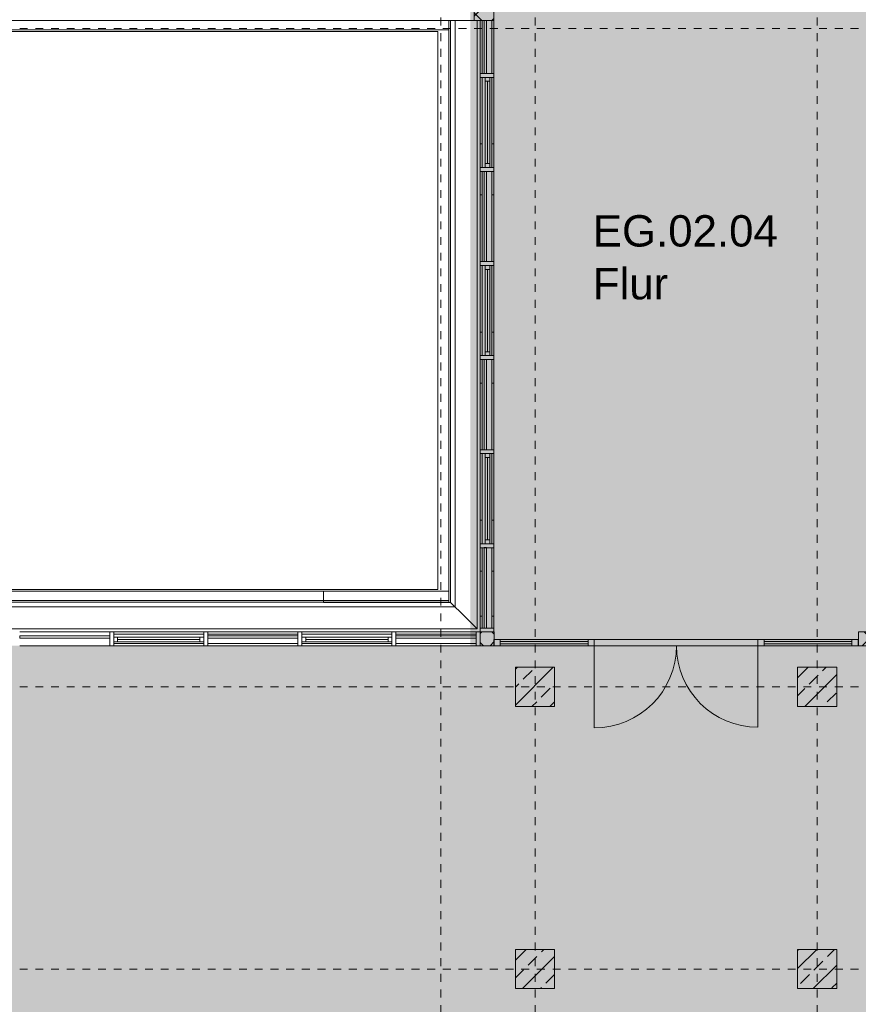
# Model space of a CAD drawing. Header units: metres. Extents: x -54 to 119, y -77 to 33.
# Tile 112 of 138: x 43 to 54, y -8 to 5. Entities that reach past the tile are written whole.
import ezdxf

# ---------------------------------------------------------------- set-up
doc = ezdxf.new("R2010")
doc.units = ezdxf.units.M
doc.linetypes.add('Rasterlinie', pattern=[0.019, 0.01, -0.003, 0.003, -0.003])
for name, color, linetype, lineweight in [('A_Allgemeine Beschriftungen', 7, 'Continuous', 9), ('A_Detailelemente', 7, 'Continuous', 9), ('A_Fassadenelemente', 7, 'Continuous', 9), ('A_Fassadenpfosten', 7, 'Continuous', 9), ('A_Geschossdecken', 7, 'Continuous', 9), ('A_Raster', 7, 'Continuous', 9), ('A_Räume_Beschriftung', 7, 'Continuous', 9), ('A_Tragwerksstützen', 7, 'Continuous', 9), ('A_Tragwerksstützen_Stahlbeton', 7, 'Continuous', 18), ('A_Türen', 7, 'Continuous', 9), ('A_Wände', 7, 'Continuous', 9), ('Allgemeines Modell', 7, 'Continuous', 9)]:
    doc.layers.add(name, color=color, linetype=linetype, lineweight=lineweight)
doc.styles.add('Arial_B', font='txt', dxfattribs={"height": 0.4})

# ---------------------------------------------------------------- blocks, each defined once
blk = doc.blocks.new('STB Stütze - rechteckig - STB 50 x 50-V17-BS_Übersicht_EG_BRANDSCHUTZ')
at = {"layer": 'A_Tragwerksstützen'}
h = blk.add_hatch(dxfattribs=at)
h.set_pattern_fill('FP_25', color=256, style=0, pattern_type=2)
h.set_pattern_definition([(45, (-49.556, 3.897), (-0.2283955, 0.2283955), []), (45, (-49.328, 3.897), (-0.2283955, 0.2283955), [0.161, -0.081])])
h.paths.add_polyline_path([(-0.248, -0.25), (0.25, -0.25), (0.25, 0.25), (-0.25, 0.25), (-0.25, -0.25)], flags=0)
at = {"layer": 'A_Tragwerksstützen_Stahlbeton'}
for p, q in [((0.25, 0.25), (-0.25, 0.25)), ((-0.25, 0.25), (-0.25, -0.25)), ((0.25, -0.25), (0.25, 0.25)), ((-0.25, -0.25), (0.25, -0.25))]:
    blk.add_line(p, q, dxfattribs=at)
blk = doc.blocks.new('STB Stütze - rechteckig - STB 50 x 50-V18-BS_Übersicht_EG_BRANDSCHUTZ')
at = {"layer": 'A_Tragwerksstützen'}
h = blk.add_hatch(dxfattribs=at)
h.set_pattern_fill('FP_26', color=256, style=0, pattern_type=2)
h.set_pattern_definition([(45, (-49.556, 7.497), (-0.2283955, 0.2283955), []), (45, (-49.328, 7.497), (-0.2283955, 0.2283955), [0.161, -0.081])])
h.paths.add_polyline_path([(-0.248, -0.25), (0.25, -0.25), (0.25, 0.25), (-0.25, 0.25), (-0.25, -0.25)], flags=0)
at = {"layer": 'A_Tragwerksstützen_Stahlbeton'}
for p, q in [((0.25, 0.25), (-0.25, 0.25)), ((-0.25, 0.25), (-0.25, -0.25)), ((0.25, -0.25), (0.25, 0.25)), ((-0.25, -0.25), (0.25, -0.25))]:
    blk.add_line(p, q, dxfattribs=at)
blk = doc.blocks.new('STB Stütze - rechteckig - STB 50 x 50-V19-BS_Übersicht_EG_BRANDSCHUTZ')
at = {"layer": 'A_Tragwerksstützen'}
h = blk.add_hatch(dxfattribs=at)
h.set_pattern_fill('FP_27', color=256, style=0, pattern_type=2)
h.set_pattern_definition([(45, (-53.156, 3.897), (-0.2283955, 0.2283955), []), (45, (-52.928, 3.897), (-0.2283955, 0.2283955), [0.161, -0.081])])
h.paths.add_polyline_path([(0.25, -0.25), (0.25, 0.25), (-0.25, 0.25), (-0.25, -0.25)], flags=0)
at = {"layer": 'A_Tragwerksstützen_Stahlbeton'}
for p, q in [((0.25, 0.25), (-0.25, 0.25)), ((-0.25, 0.25), (-0.25, -0.25)), ((0.25, -0.25), (0.25, 0.25)), ((-0.25, -0.25), (0.25, -0.25))]:
    blk.add_line(p, q, dxfattribs=at)
blk = doc.blocks.new('STB Stütze - rechteckig - STB 50 x 50-V20-BS_Übersicht_EG_BRANDSCHUTZ')
at = {"layer": 'A_Tragwerksstützen'}
h = blk.add_hatch(dxfattribs=at)
h.set_pattern_fill('FP_28', color=256, style=0, pattern_type=2)
h.set_pattern_definition([(45, (-53.156, 7.497), (-0.2283955, 0.2283955), []), (45, (-52.928, 7.497), (-0.2283955, 0.2283955), [0.161, -0.081])])
h.paths.add_polyline_path([(0.25, -0.25), (0.25, 0.25), (-0.25, 0.25), (-0.25, -0.25)], flags=0)
at = {"layer": 'A_Tragwerksstützen_Stahlbeton'}
for p, q in [((0.25, 0.25), (-0.25, 0.25)), ((-0.25, 0.25), (-0.25, -0.25)), ((0.25, -0.25), (0.25, 0.25)), ((-0.25, -0.25), (0.25, -0.25))]:
    blk.add_line(p, q, dxfattribs=at)
blk = doc.blocks.new('Pfosten rechteckig - 125x176-3770175-BS_Übersicht_EG_BRANDSCHUTZ')
at = {"layer": 'A_Fassadenpfosten'}
for p, q in [((47.781, -3.197), (48.806, -3.197)), ((47.781, -3.373), (48.806, -3.373))]:
    blk.add_line(p, q, dxfattribs=at)
blk = doc.blocks.new('Pfosten rechteckig - 50x176-3770182-BS_Übersicht_EG_BRANDSCHUTZ')
at = {"layer": 'A_Fassadenpfosten'}
for p, q in [((0, 0.0655), (-0.05, 0.0655)), ((-0.05, 0.0655), (-0.05, -0.1105)), ((0, -0.1105), (0, 0.0655)), ((-0.05, -0.1105), (0, -0.1105))]:
    blk.add_line(p, q, dxfattribs=at)
blk = doc.blocks.new('Pfosten rechteckig - 125x176-1782135-BS_Übersicht_EG_BRANDSCHUTZ')
at = {"layer": 'A_Fassadenpfosten'}
for p, q in [((46.581, -3.197), (47.731, -3.197)), ((46.581, -3.373), (47.731, -3.373))]:
    blk.add_line(p, q, dxfattribs=at)
blk = doc.blocks.new('Systemelement - Verglasung-1782334-BS_Übersicht_EG_BRANDSCHUTZ')
at = {"layer": 'A_Fassadenelemente'}
for p, q in [((0.513, 0.015), (-0.513, 0.015)), ((-0.513, 0.015), (-0.513, -0.015)), ((0.513, -0.015), (0.513, 0.015)), ((-0.513, -0.015), (0.513, -0.015))]:
    blk.add_line(p, q, dxfattribs=at)
blk = doc.blocks.new('GSH_Fassade_Fenster_1flg - GSH_Fassade_Fenster_1flg-6000004-BS_Übersicht_EG_BRANDSCHUTZ')
at = {"layer": 'A_Fassadenelemente'}
for p, q in [((-0.525, 0.06), (-0.575, 0.06)), ((-0.575, 0.06), (-0.575, 0)), ((-0.575, 0), (-0.525, 0)), ((-0.525, 0), (-0.525, 0.06)), ((-0.525, 0.06), (0.525, 0.06)), ((0.525, 0.03), (-0.525, 0.03)), ((0.525, 0), (-0.525, 0)), ((0.575, 0.06), (0.525, 0.06)), ((0.525, 0.06), (0.525, 0)), ((0.525, 0), (0.575, 0)), ((0.575, 0), (0.575, 0.06))]:
    blk.add_line(p, q, dxfattribs=at)
blk = doc.blocks.new('Systemelement - Verglasung-1782333-BS_Übersicht_EG_BRANDSCHUTZ')
at = {"layer": 'A_Fassadenelemente'}
for p, q in [((0.575, 0.015), (-0.575, 0.015)), ((-0.575, 0.015), (-0.575, -0.015)), ((0.575, -0.015), (0.575, 0.015)), ((-0.575, -0.015), (0.575, -0.015))]:
    blk.add_line(p, q, dxfattribs=at)
blk = doc.blocks.new('Systemelement - Verglasung-3648390-BS_Übersicht_EG_BRANDSCHUTZ')
at = {"layer": 'A_Fassadenelemente'}
for p, q in [((0.575, 0.015), (-0.575, 0.015)), ((-0.575, 0.015), (-0.575, -0.015)), ((0.575, -0.015), (0.575, 0.015)), ((-0.575, -0.015), (0.575, -0.015))]:
    blk.add_line(p, q, dxfattribs=at)
blk = doc.blocks.new('Pfosten rechteckig - 25x175-1673964-BS_Übersicht_EG_BRANDSCHUTZ')
at = {"layer": 'A_Fassadenpfosten'}
for p, q in [((34.581, -3.225), (35.731, -3.225)), ((35.731, -3.345), (34.581, -3.345))]:
    blk.add_line(p, q, dxfattribs=at)
blk = doc.blocks.new('Pfosten rechteckig - 25x175-1673963-BS_Übersicht_EG_BRANDSCHUTZ')
at = {"layer": 'A_Fassadenpfosten'}
for p, q in [((33.506, -3.225), (34.531, -3.225)), ((34.531, -3.345), (33.506, -3.345))]:
    blk.add_line(p, q, dxfattribs=at)
blk = doc.blocks.new('Pfosten rechteckig - 50x176-1782326-BS_Übersicht_EG_BRANDSCHUTZ')
at = {"layer": 'A_Fassadenpfosten'}
for p, q in [((-0.025, 0.0655), (0.025, 0.0655)), ((-0.025, -0.1105), (-0.025, 0.0655)), ((0.025, 0.0655), (0.025, -0.1105)), ((0.025, -0.1105), (-0.025, -0.1105))]:
    blk.add_line(p, q, dxfattribs=at)
blk = doc.blocks.new('Systemelement - Verglasung-4356896-BS_Übersicht_EG_BRANDSCHUTZ')
at = {"layer": 'A_Fassadenelemente'}
for p, q in [((0.56, 0.015), (-0.56, 0.015)), ((-0.56, 0.015), (-0.56, -0.015)), ((-0.56, -0.015), (0.56, -0.015))]:
    blk.add_line(p, q, dxfattribs=at)
blk = doc.blocks.new('Pfosten rechteckig - 80x155-4356898-BS_Übersicht_EG_BRANDSCHUTZ')
at = {"layer": 'A_Fassadenpfosten'}
for p, q in [((50.232, -3.293), (49.112, -3.293)), ((50.232, -3.373), (49.112, -3.373))]:
    blk.add_line(p, q, dxfattribs=at)
blk = doc.blocks.new('Pfosten rechteckig - 80x80-4356873-BS_Übersicht_EG_BRANDSCHUTZ')
at = {"layer": 'A_Fassadenpfosten'}
for p, q in [((-0.08, 0.04), (0, 0.04)), ((-0.08, -0.04), (-0.08, 0.04)), ((0, 0.04), (0, -0.04)), ((0, -0.04), (-0.08, -0.04))]:
    blk.add_line(p, q, dxfattribs=at)
blk = doc.blocks.new('Systemelement - Verglasung-V83-BS_Übersicht_EG_BRANDSCHUTZ')
at = {"layer": 'A_Fassadenelemente'}
for p, q in [((0.56, 0.015), (-0.56, 0.015)), ((0.56, -0.015), (0.56, 0.015)), ((-0.56, -0.015), (0.56, -0.015))]:
    blk.add_line(p, q, dxfattribs=at)
blk = doc.blocks.new('Pfosten rechteckig - 80x155-4356895-BS_Übersicht_EG_BRANDSCHUTZ')
at = {"layer": 'A_Fassadenpfosten'}
for p, q in [((53.6, -3.293), (52.48, -3.293)), ((53.6, -3.373), (52.48, -3.373))]:
    blk.add_line(p, q, dxfattribs=at)
blk = doc.blocks.new('GSH_Fassade_Tuer_2flg - I_Glass_Grau-6173636-BS_Übersicht_EG_BRANDSCHUTZ')
at = {"layer": 'A_Türen'}
for p, q in [((-1.044, 0.04), (-1.124, 0.04)), ((-1.124, 0.04), (-1.124, -0.04)), ((-1.044, -0.04), (-1.044, 0.04)), ((1.124, 0.04), (1.044, 0.04)), ((1.044, 0.04), (1.044, -0.04)), ((1.124, -0.04), (1.124, 0.04)), ((-1.124, -0.04), (-1.044, -0.04)), ((-1.044, -0.04), (-1.044, -1.088)), ((1.044, -0.04), (1.124, -0.04)), ((1.044, -0.04), (1.044, -1.08))]:
    blk.add_line(p, q, dxfattribs=at)
for centre, radius, start, end in [((-1.044, -0.04), 1.048, 270, 360), ((1.044, -0.04), 1.04, 180, 270)]:
    blk.add_arc(centre, radius, start, end, dxfattribs=at)
blk = doc.blocks.new('Pfosten rechteckig - 80x80-4356876-BS_Übersicht_EG_BRANDSCHUTZ')
at = {"layer": 'A_Fassadenpfosten'}
for p, q in [((0, 0.04), (-0.08, 0.04)), ((-0.08, 0.04), (-0.08, -0.04)), ((0, -0.04), (0, 0.04)), ((-0.08, -0.04), (0, -0.04))]:
    blk.add_line(p, q, dxfattribs=at)
blk = doc.blocks.new('Pfosten rechteckig - 475x251_Winkel-1782493-BS_Übersicht_EG_BRANDSCHUTZ')
at = {"layer": 'A_Fassadenpfosten'}
h = blk.add_hatch(dxfattribs=at)
h.set_pattern_fill('FP_115', color=256, style=0, pattern_type=2)
h.set_pattern_definition([(315, (-5.078, 48.921), (0.14142136, 0.14142136), []), (45, (-5.078, 48.921), (-0.14142136, 0.14142136), [])])
h.paths.add_polyline_path([(-0.475, -0.1105), (0, -0.1105), (0, 0.1405), (-0.475, 0.1405), (-0.475, 0.0395)], flags=0)
for p, q in [((0, 0.1405), (-0.475, 0.1405)), ((-0.475, 0.1405), (-0.475, -0.1105)), ((0, -0.1105), (0, 0.1405)), ((-0.475, -0.1105), (0, -0.1105))]:
    blk.add_line(p, q, dxfattribs=at)
blk = doc.blocks.new('Systemelement - Verglasung-1782494-BS_Übersicht_EG_BRANDSCHUTZ')
at = {"layer": 'A_Fassadenelemente'}
for p, q in [((0.3375, 0.015), (-0.3375, 0.015)), ((-0.3375, 0.015), (-0.3375, -0.015)), ((0.3375, -0.015), (0.3375, 0.015)), ((-0.3375, -0.015), (0.3375, -0.015))]:
    blk.add_line(p, q, dxfattribs=at)
blk = doc.blocks.new('Pfosten rechteckig - 25x175-1782491-BS_Übersicht_EG_BRANDSCHUTZ')
at = {"layer": 'A_Fassadenpfosten'}
for p, q in [((48.883, 3.928), (48.883, 4.603)), ((49.003, 4.603), (49.003, 3.928))]:
    blk.add_line(p, q, dxfattribs=at)
blk = doc.blocks.new('GSH_Fassade_Fenster_1flg - GSH_Fassade_Fenster_1flg-V94-BS_Übersicht_EG_BRANDSCHUTZ')
at = {"layer": 'A_Fassadenelemente'}
for p, q in [((-0.525, 0.06), (-0.575, 0.06)), ((-0.575, 0.06), (-0.575, 0)), ((-0.575, 0), (-0.525, 0)), ((-0.525, 0), (-0.525, 0.06)), ((-0.525, 0.06), (0.525, 0.06)), ((0.525, 0.03), (-0.525, 0.03)), ((0.525, 0), (-0.525, 0)), ((0.575, 0.06), (0.525, 0.06)), ((0.525, 0.06), (0.525, 0)), ((0.525, 0), (0.575, 0)), ((0.575, 0), (0.575, 0.06))]:
    blk.add_line(p, q, dxfattribs=at)
blk = doc.blocks.new('Systemelement - Verglasung-V95-BS_Übersicht_EG_BRANDSCHUTZ')
at = {"layer": 'A_Fassadenelemente'}
for p, q in [((0.575, 0.015), (-0.575, 0.015)), ((-0.575, 0.015), (-0.575, -0.015)), ((0.575, -0.015), (0.575, 0.015)), ((-0.575, -0.015), (0.575, -0.015))]:
    blk.add_line(p, q, dxfattribs=at)
blk = doc.blocks.new('Systemelement - Verglasung-1782495-BS_Übersicht_EG_BRANDSCHUTZ')
at = {"layer": 'A_Fassadenelemente'}
for p, q in [((0.513, 0.015), (-0.513, 0.015)), ((-0.513, 0.015), (-0.513, -0.015)), ((0.513, -0.015), (0.513, 0.015)), ((-0.513, -0.015), (0.513, -0.015))]:
    blk.add_line(p, q, dxfattribs=at)
blk = doc.blocks.new('Pfosten rechteckig - 50x176-V96-BS_Übersicht_EG_BRANDSCHUTZ')
at = {"layer": 'A_Fassadenpfosten'}
for p, q in [((-0.025, 0.0655), (0.025, 0.0655)), ((-0.025, -0.1105), (-0.025, 0.0655)), ((0.025, 0.0655), (0.025, -0.1105)), ((0.025, -0.1105), (-0.025, -0.1105))]:
    blk.add_line(p, q, dxfattribs=at)
blk = doc.blocks.new('Pfosten rechteckig - 25x175-3770179-BS_Übersicht_EG_BRANDSCHUTZ')
at = {"layer": 'A_Fassadenpfosten'}
for p, q in [((48.883, -3.147), (48.883, -2.122)), ((49.003, -2.122), (49.003, -3.147))]:
    blk.add_line(p, q, dxfattribs=at)
blk = doc.blocks.new('Pfosten rechteckig - 25x175-V97-BS_Übersicht_EG_BRANDSCHUTZ')
at = {"layer": 'A_Fassadenpfosten'}
for p, q in [((48.883, -2.072), (48.883, -0.922)), ((49.003, -0.922), (49.003, -2.072))]:
    blk.add_line(p, q, dxfattribs=at)
blk = doc.blocks.new('Pfosten rechteckig - 176x176_WD-3770150-BS_Übersicht_EG_BRANDSCHUTZ')
at = {"layer": 'A_Fassadenpfosten'}
h = blk.add_hatch(dxfattribs=at)
h.set_pattern_fill('FP_121', color=256, style=0, pattern_type=2)
h.set_pattern_definition([(225, (-3.373, 48.922), (0.14142136, -0.14142136), []), (135, (-3.373, 48.922), (-0.14142136, -0.14142136), [])])
h.paths.add_polyline_path([(0, -0.109), (0, -0.111), (-0.176, -0.109), (-0.176, 0.065), (0, 0.065), (0, -0.107)], flags=0)
for p, q in [((-0.176, 0.065), (0, 0.065)), ((-0.176, -0.111), (-0.176, 0.065)), ((0, 0.065), (0, -0.111)), ((0, -0.111), (-0.176, -0.111))]:
    blk.add_line(p, q, dxfattribs=at)
blk = doc.blocks.new('Pfosten rechteckig - 50x176-3770173-BS_Übersicht_EG_BRANDSCHUTZ')
at = {"layer": 'A_Fassadenpfosten'}
for p, q in [((-0.05, 0.0655), (0, 0.0655)), ((-0.05, -0.1105), (-0.05, 0.0655)), ((0, 0.0655), (0, -0.1105)), ((0, -0.1105), (-0.05, -0.1105))]:
    blk.add_line(p, q, dxfattribs=at)
blk = doc.blocks.new('Pfosten rechteckig - 176x176_WD-V104-BS_Übersicht_EG_BRANDSCHUTZ')
at = {"layer": 'A_Fassadenpfosten'}
h = blk.add_hatch(dxfattribs=at)
h.set_pattern_fill('FP_123', color=256, style=0, pattern_type=2)
h.set_pattern_definition([(225, (-3.373, 53.791), (0.14142136, -0.14142136), []), (135, (-3.373, 53.791), (-0.14142136, -0.14142136), [])])
h.paths.add_polyline_path([(0, -0.026), (-0.001, -0.066), (-0.176, -0.066), (-0.176, 0.11), (0, 0.109), (0, 0.107)], flags=0)
for p, q in [((-0.176, 0.11), (0, 0.11)), ((-0.176, -0.066), (-0.176, 0.11)), ((0, 0.11), (0, -0.066)), ((0, -0.066), (-0.176, -0.066))]:
    blk.add_line(p, q, dxfattribs=at)
blk = doc.blocks.new('Fluchtweg - Pfeil 1 - Pfeil  1_RW-4646429-BS_Übersicht_EG_BRANDSCHUTZ')
at = {"layer": 'A_Allgemeine Beschriftungen'}
for points in [[(-0.004069, 0), (-0.001406, 0.002662), (-0.001406, -0.002662)], [(0.005931, 0.0012), (0.005931, -0.0012), (-0.001406, -0.0012), (-0.001406, 0.0012)]]:
    blk.add_hatch(color=256, dxfattribs=at).paths.add_polyline_path(points, flags=0)

msp = doc.modelspace()

# ---------------------------------------------------------------- hatches: boundary and pattern name
at = {"layer": 'A_Detailelemente', "true_color": 0xc2e2c4}
msp.add_hatch(color=254, dxfattribs=at).paths.add_polyline_path([(49.308, -3.293), (53.68, -3.293), (53.68, 12.263), (49.032, 12.263), (49.032, -3.293), (49.131, -3.293)], flags=0)
at = {"layer": 'A_Detailelemente', "true_color": 0xff5959}
msp.add_hatch(color=11, dxfattribs=at).paths.add_polyline_path([(53.829, -3.373), (53.981, -3.373), (53.981, 5.078), (53.68, 5.078), (53.68, -3.293), (49.032, -3.291), (49.031, 5.078), (48.731, 5.078), (48.731, -3.373), (53.817, -3.373)], flags=0)
at = {"layer": 'A_Detailelemente', "true_color": 0x499c4b}
h = msp.add_hatch(color=95, dxfattribs=at)
h.paths.add_polyline_path([(71.851, -47.637), (74.016, -47.637), (74.016, -42.797), (82.506, -42.797), (82.506, -33.347), (73.966, -33.347), (73.966, -3.373), (28.666, -3.373), (28.666, -33.147), (19.556, -33.147), (19.556, -32.109), (13.091, -32.109), (13.091, -43.997), (38.176, -43.997), (38.176, -47.637), (70.641, -47.637)], flags=0)
h.paths.add_polyline_path([(47.781, -39.443), (47.781, -39.443), (47.806, -39.443)], flags=0)
h.paths.add_polyline_path([(24.206, -38.847), (24.206, -38.547), (24.506, -38.547), (24.266, -38.607), (24.26, -38.632)], flags=0)
h.paths.add_polyline_path([(79.406, -38.847), (79.406, -38.547), (79.706, -38.547), (79.466, -38.607), (79.417, -38.802)], flags=0)
h.paths.add_polyline_path([(33.306, -38.447), (33.306, -38.147), (33.606, -38.147), (33.366, -38.207), (33.307, -38.442)], flags=0)
h.paths.add_polyline_path([(79.406, -37.647), (79.406, -37.347), (79.706, -37.347), (79.466, -37.407)], flags=0)
h.paths.add_polyline_path([(24.206, -37.647), (24.206, -37.347), (24.506, -37.347), (24.266, -37.407), (24.229, -37.555)], flags=0)
h.paths.add_polyline_path([(79.406, -36.447), (79.406, -36.147), (79.706, -36.147), (79.466, -36.207)], flags=0)
h.paths.add_polyline_path([(24.206, -36.447), (24.206, -36.147), (24.506, -36.147), (24.266, -36.207), (24.264, -36.213)], flags=0)
h.paths.add_polyline_path([(30.246, -35.126), (30.246, -35.126), (30.401, -35.126)], flags=0)
h.paths.add_polyline_path([(38.456, -33.137), (38.456, -32.947), (38.656, -32.947), (38.494, -32.985), (38.46, -33.12)], flags=0)
h.paths.add_polyline_path([(66.456, -27.057), (66.456, -26.857), (66.647, -26.859), (66.496, -26.897)], flags=0)
h.paths.add_polyline_path([(66.456, -26.597), (66.456, -26.397), (66.656, -26.397), (66.496, -26.437), (66.46, -26.582)], flags=0)
h.paths.add_polyline_path([(66.106, -9.197), (66.106, -8.997), (66.302, -8.998), (66.146, -9.037)], flags=0)
h.paths.add_polyline_path([(45.256, -9.017), (45.256, -8.817), (45.456, -8.817), (45.296, -8.857)], flags=0)
h.paths.add_polyline_path([(66.106, -8.547), (66.106, -8.297), (66.306, -8.297), (66.146, -8.337), (66.108, -8.538)], flags=0)
h.paths.add_polyline_path([(45.256, -8.417), (45.256, -8.217), (45.456, -8.217), (45.296, -8.257)], flags=0)

# ---------------------------------------------------------------- linework, layer by layer
at = {"layer": 'A_Geschossdecken'}
for p, q in [((49.031, 4.603), (49.031, 3.928)), ((48.316, 4.463), (33.996, 4.463)), ((48.316, -2.657), (48.316, 4.463)), ((49.031, 3.878), (49.031, 2.728)), ((48.883, 3.028), (48.856, 3.028)), ((49.031, 3.028), (49.003, 3.028)), ((49.031, 2.678), (49.031, 1.528)), ((48.856, 2.378), (48.883, 2.378)), ((49.003, 2.378), (49.031, 2.378)), ((49.031, 1.478), (49.031, 0.328)), ((48.883, 0.628), (48.856, 0.628)), ((49.031, 0.628), (49.003, 0.628)), ((49.031, 0.278), (49.031, -0.872)), ((48.856, -0.022), (48.883, -0.022)), ((49.003, -0.022), (49.031, -0.022)), ((49.031, -0.922), (49.031, -2.072)), ((48.883, -1.772), (48.856, -1.772)), ((49.031, -1.772), (49.003, -1.772)), ((49.031, -2.122), (49.031, -3.147)), ((48.856, -2.422), (48.883, -2.422)), ((49.003, -2.422), (49.031, -2.422)), ((33.996, -2.657), (48.316, -2.657)), ((48.883, -2.997), (48.856, -2.997)), ((49.031, -2.997), (49.003, -2.997)), ((50.312, -3.293), (52.4, -3.293)), ((52.4, -3.373), (50.312, -3.373))]:
    msp.add_line(p, q, dxfattribs=at)
at = {"layer": 'A_Raster', "linetype": 'Rasterlinie'}
for p, q in [((48.356, -66.66), (48.356, 31.784)), ((49.556, -66.66), (49.556, 31.784)), ((53.156, -66.66), (53.156, 31.784)), ((6.581, 4.503), (94.587, 4.503)), ((6.581, -3.897), (94.587, -3.897)), ((6.581, -7.497), (94.587, -7.497))]:
    msp.add_line(p, q, dxfattribs=at)
at = {"layer": 'A_Wände'}
for p, q in [((48.456, -2.817), (48.456, 4.603)), ((48.478, 4.603), (48.478, -2.819)), ((48.537, 4.603), (48.537, -2.878)), ((48.456, 4.483), (33.856, 4.483)), ((33.996, -2.677), (48.456, -2.677)), ((46.856, -2.797), (46.856, -2.677)), ((46.856, -2.797), (48.456, -2.797)), ((48.456, -2.817), (46.856, -2.817)), ((48.478, -2.819), (46.856, -2.819)), ((48.537, -2.878), (46.856, -2.878)), ((48.656, -2.997), (48.478, -2.819))]:
    msp.add_line(p, q, dxfattribs=at)
at = {"layer": 'Allgemeines Modell'}
for p, q in [((43.95, 4.603), (33.532, 4.603)), ((48.78, 4.603), (43.95, 4.603)), ((48.816, -3.157), (48.816, 4.603)), ((48.856, 3.928), (48.856, 4.603)), ((48.856, 2.728), (48.856, 3.878)), ((48.856, 1.528), (48.856, 2.678)), ((48.856, 0.328), (48.856, 1.478)), ((48.856, -0.872), (48.856, 0.278)), ((48.856, -2.072), (48.856, -0.922)), ((48.856, -3.147), (48.856, -2.122)), ((38.362, -2.797), (46.856, -2.797)), ((38.362, -2.818), (46.856, -2.818)), ((38.362, -2.878), (46.856, -2.878)), ((46.856, -2.797), (46.856, -2.818)), ((46.856, -2.819), (46.856, -2.818)), ((48.656, -2.997), (48.816, -3.157)), ((34.125, -3.157), (48.816, -3.157))]:
    msp.add_line(p, q, dxfattribs=at)

# ---------------------------------------------------------------- block references
at = {"layer": 'A_Allgemeine Beschriftungen', "xscale": 200, "yscale": 200, "zscale": 200, "rotation": 89.9999999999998}
msp.add_blockref('Fluchtweg - Pfeil 1 - Pfeil  1_RW-4646429-BS_Übersicht_EG_BRANDSCHUTZ', (52.083, -2.041), dxfattribs=at)
at = {"layer": 'A_Fassadenelemente'}
for name, p, rotation in [('Systemelement - Verglasung-1782494-BS_Übersicht_EG_BRANDSCHUTZ', (48.921, 4.266), 269.9999999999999), ('GSH_Fassade_Fenster_1flg - GSH_Fassade_Fenster_1flg-V94-BS_Übersicht_EG_BRANDSCHUTZ', (48.921, 3.303), 269.9999999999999), ('Systemelement - Verglasung-V95-BS_Übersicht_EG_BRANDSCHUTZ', (48.921, 2.103), 269.9999999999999), ('GSH_Fassade_Fenster_1flg - GSH_Fassade_Fenster_1flg-V94-BS_Übersicht_EG_BRANDSCHUTZ', (48.921, 0.903), 269.9999999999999), ('Systemelement - Verglasung-V95-BS_Übersicht_EG_BRANDSCHUTZ', (48.921, -0.297), 269.9999999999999), ('GSH_Fassade_Fenster_1flg - GSH_Fassade_Fenster_1flg-V94-BS_Übersicht_EG_BRANDSCHUTZ', (48.921, -1.497), 269.9999999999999), ('Systemelement - Verglasung-1782495-BS_Übersicht_EG_BRANDSCHUTZ', (48.921, -2.634), 269.9999999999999), ('Systemelement - Verglasung-3648390-BS_Übersicht_EG_BRANDSCHUTZ', (43.556, -3.262), 180), ('GSH_Fassade_Fenster_1flg - GSH_Fassade_Fenster_1flg-6000004-BS_Übersicht_EG_BRANDSCHUTZ', (44.756, -3.262), 180), ('Systemelement - Verglasung-1782333-BS_Übersicht_EG_BRANDSCHUTZ', (45.956, -3.262), 180), ('GSH_Fassade_Fenster_1flg - GSH_Fassade_Fenster_1flg-6000004-BS_Übersicht_EG_BRANDSCHUTZ', (47.156, -3.262), 180), ('Systemelement - Verglasung-1782334-BS_Übersicht_EG_BRANDSCHUTZ', (48.294, -3.262), 180)]:
    msp.add_blockref(name, p, dxfattribs=dict(at, rotation=rotation))
for name, p in [('Systemelement - Verglasung-4356896-BS_Übersicht_EG_BRANDSCHUTZ', (49.672, -3.333)), ('Systemelement - Verglasung-V83-BS_Übersicht_EG_BRANDSCHUTZ', (53.04, -3.333))]:
    msp.add_blockref(name, p, dxfattribs=at)
at = {"layer": 'A_Fassadenpfosten'}
for name, p, rotation in [('Pfosten rechteckig - 475x251_Winkel-1782493-BS_Übersicht_EG_BRANDSCHUTZ', (48.921, 5.078), 89.99999999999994), ('Pfosten rechteckig - 80x80-4356876-BS_Übersicht_EG_BRANDSCHUTZ', (49.032, -3.333), 180)]:
    msp.add_blockref(name, p, dxfattribs=dict(at, rotation=rotation))
for name, p in [('Pfosten rechteckig - 25x175-1782491-BS_Übersicht_EG_BRANDSCHUTZ', (0, 0)), ('Pfosten rechteckig - 25x175-V97-BS_Übersicht_EG_BRANDSCHUTZ', (0, 4.8)), ('Pfosten rechteckig - 25x175-V97-BS_Übersicht_EG_BRANDSCHUTZ', (0, 3.6)), ('Pfosten rechteckig - 25x175-V97-BS_Übersicht_EG_BRANDSCHUTZ', (0, 2.4)), ('Pfosten rechteckig - 25x175-V97-BS_Übersicht_EG_BRANDSCHUTZ', (0, 1.2)), ('Pfosten rechteckig - 25x175-V97-BS_Übersicht_EG_BRANDSCHUTZ', (0, 0)), ('Pfosten rechteckig - 25x175-3770179-BS_Übersicht_EG_BRANDSCHUTZ', (0, 0)), ('Pfosten rechteckig - 125x176-1782135-BS_Übersicht_EG_BRANDSCHUTZ', (-3.6, 0)), ('Pfosten rechteckig - 125x176-1782135-BS_Übersicht_EG_BRANDSCHUTZ', (-2.4, 0)), ('Pfosten rechteckig - 25x175-1673964-BS_Übersicht_EG_BRANDSCHUTZ', (9.6, 0)), ('Pfosten rechteckig - 125x176-1782135-BS_Übersicht_EG_BRANDSCHUTZ', (-1.2, 0)), ('Pfosten rechteckig - 25x175-1673964-BS_Übersicht_EG_BRANDSCHUTZ', (10.8, 0)), ('Pfosten rechteckig - 125x176-1782135-BS_Übersicht_EG_BRANDSCHUTZ', (0, 0)), ('Pfosten rechteckig - 25x175-1673964-BS_Übersicht_EG_BRANDSCHUTZ', (12, 0)), ('Pfosten rechteckig - 125x176-3770175-BS_Übersicht_EG_BRANDSCHUTZ', (0, 0)), ('Pfosten rechteckig - 25x175-1673963-BS_Übersicht_EG_BRANDSCHUTZ', (14.275, 0)), ('Pfosten rechteckig - 50x176-3770182-BS_Übersicht_EG_BRANDSCHUTZ', (48.856, -3.262)), ('Pfosten rechteckig - 80x155-4356898-BS_Übersicht_EG_BRANDSCHUTZ', (0, 0)), ('Pfosten rechteckig - 80x155-4356895-BS_Übersicht_EG_BRANDSCHUTZ', (0, 0))]:
    msp.add_blockref(name, p, dxfattribs=at)
at = {"layer": 'A_Fassadenpfosten', "extrusion": (0, 0, -1)}
for name, p, rotation in [('Pfosten rechteckig - 50x176-V96-BS_Übersicht_EG_BRANDSCHUTZ', (-48.921, 3.903), 270.0000000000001), ('Pfosten rechteckig - 50x176-V96-BS_Übersicht_EG_BRANDSCHUTZ', (-48.921, 2.703), 270.0000000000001), ('Pfosten rechteckig - 50x176-V96-BS_Übersicht_EG_BRANDSCHUTZ', (-48.921, 1.503), 270.0000000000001), ('Pfosten rechteckig - 50x176-V96-BS_Übersicht_EG_BRANDSCHUTZ', (-48.921, 0.303), 270.0000000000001), ('Pfosten rechteckig - 50x176-V96-BS_Übersicht_EG_BRANDSCHUTZ', (-48.921, -0.897), 270.0000000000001), ('Pfosten rechteckig - 50x176-V96-BS_Übersicht_EG_BRANDSCHUTZ', (-48.921, -2.097), 270.0000000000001), ('Pfosten rechteckig - 50x176-3770173-BS_Übersicht_EG_BRANDSCHUTZ', (-48.921, -3.197), 270.0000000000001), ('Pfosten rechteckig - 176x176_WD-3770150-BS_Übersicht_EG_BRANDSCHUTZ', (-48.922, -3.373), 270), ('Pfosten rechteckig - 176x176_WD-V104-BS_Übersicht_EG_BRANDSCHUTZ', (-53.791, -3.373), 270), ('Pfosten rechteckig - 80x80-4356873-BS_Übersicht_EG_BRANDSCHUTZ', (-53.68, -3.333), 180)]:
    msp.add_blockref(name, p, dxfattribs=dict(at, rotation=rotation))
for p in [(-44.156, -3.262), (-45.356, -3.262), (-46.556, -3.262), (-47.756, -3.262)]:
    msp.add_blockref('Pfosten rechteckig - 50x176-1782326-BS_Übersicht_EG_BRANDSCHUTZ', p, dxfattribs=at)
at = {"layer": 'A_Tragwerksstützen'}
for name, p in [('STB Stütze - rechteckig - STB 50 x 50-V17-BS_Übersicht_EG_BRANDSCHUTZ', (49.556, -3.897)), ('STB Stütze - rechteckig - STB 50 x 50-V19-BS_Übersicht_EG_BRANDSCHUTZ', (53.156, -3.897)), ('STB Stütze - rechteckig - STB 50 x 50-V18-BS_Übersicht_EG_BRANDSCHUTZ', (49.556, -7.497)), ('STB Stütze - rechteckig - STB 50 x 50-V20-BS_Übersicht_EG_BRANDSCHUTZ', (53.156, -7.497))]:
    msp.add_blockref(name, p, dxfattribs=at)
at = {"layer": 'A_Türen'}
msp.add_blockref('GSH_Fassade_Tuer_2flg - I_Glass_Grau-6173636-BS_Übersicht_EG_BRANDSCHUTZ', (51.356, -3.333), dxfattribs=at)

# ---------------------------------------------------------------- texts
at = {"layer": 'A_Räume_Beschriftung', "char_height": 0.4, "attachment_point": 1, "style": 'Arial_B'}
for s, insert, width in [('EG.02.04', (50.293, 2.12), 2.91814), ('Flur', (50.293, 1.446), 1.29873)]:
    msp.add_mtext(s, dxfattribs=dict(at, insert=insert, width=width))

doc.saveas('drawing.dxf')
